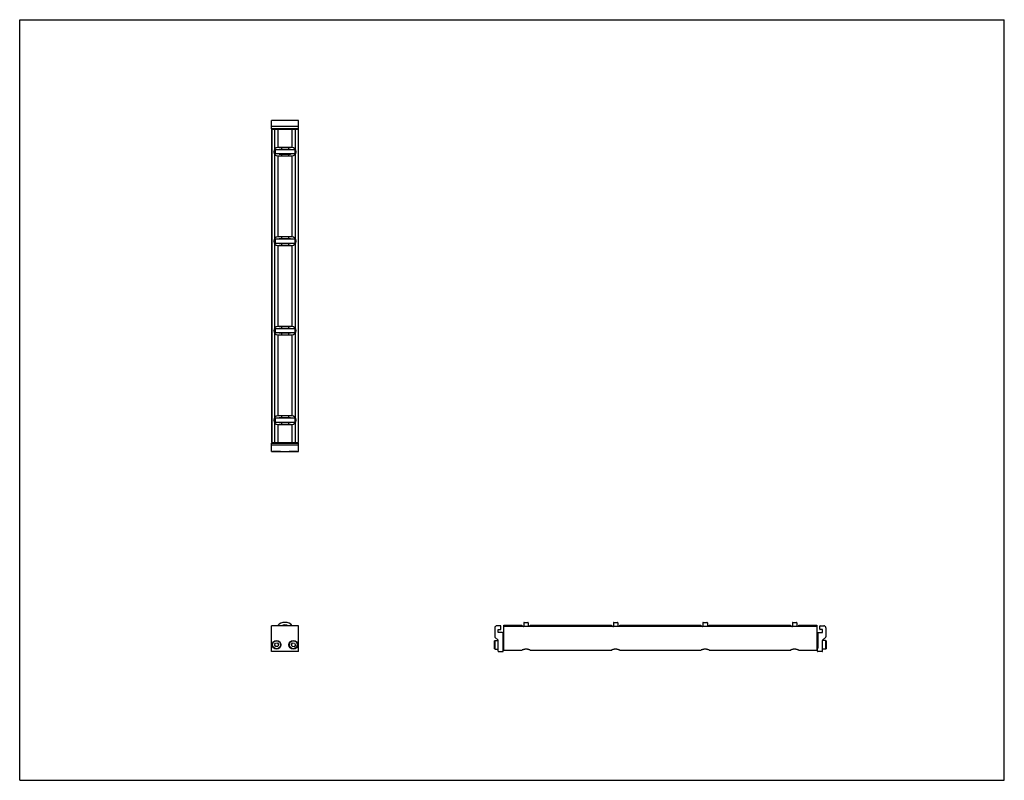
# Model space of a CAD drawing. Header units: inches. Extents: x 0 to 44, y 0 to 34.
import ezdxf

# ---------------------------------------------------------------- set-up
doc = ezdxf.new("R2010")
doc.units = ezdxf.units.IN
doc.header["$LTSCALE"] = 2.42
doc.header["$MEASUREMENT"] = 0
doc.layers.get('0').update_dxf_attribs({"linetype": 'CONTINUOUS'})
for name, color, linetype in [('205977_205978_205979_205978_BL0', 7, 'CONTINUOUS'), ('205977_205978_205979_205978_BL9', 7, 'CONTINUOUS'), ('240826_BL10', 7, 'CONTINUOUS'), ('240826_BL4', 7, 'CONTINUOUS'), ('240826_BL7', 7, 'CONTINUOUS'), ('240826_BL8', 7, 'CONTINUOUS'), ('2410WW_241014_BL11', 7, 'CONTINUOUS'), ('2436WW_243614_BL3', 7, 'CONTINUOUS'), ('9506XXM_950612M_BL1', 7, 'CONTINUOUS'), ('9506XXM_950612M_BL2', 7, 'CONTINUOUS'), ('9506XXM_950612M_BL5', 7, 'CONTINUOUS'), ('9506XXM_950612M_BL6', 7, 'CONTINUOUS')]:
    doc.layers.add(name, color=color, linetype=linetype)

# ---------------------------------------------------------------- blocks, each defined once
blk = doc.blocks.new('205977_205978_205979_205978_BL0', base_point=(16.427, 10.418))
at = {"layer": '205977_205978_205979_205978_BL0', "color": 7, "linetype": 'CONTINUOUS'}
for p, q in [((11.361, 15.077), (11.246, 15.077)), ((11.246, 14.702), (11.246, 15.077)), ((12.462, 15.057), (11.246, 15.057)), ((12.462, 14.975), (11.246, 14.975)), ((12.111, 15.077), (11.597, 15.077)), ((12.462, 15.077), (12.347, 15.077)), ((12.462, 14.702), (12.462, 15.077)), ((11.246, 14.702), (12.462, 14.702)), ((11.246, 5.759), (11.246, 6.909)), ((12.462, 6.909), (11.246, 6.909)), ((12.462, 5.759), (12.462, 6.909)), ((21.232, 6.819), (21.232, 6.415)), ((21.49, 6.909), (21.322, 6.909)), ((21.387, 6.608), (21.387, 6.737)), ((21.387, 6.737), (21.49, 6.737)), ((21.572, 6.608), (21.387, 6.608)), ((21.505, 6.752), (21.505, 6.894)), ((21.237, 6.405), (21.378, 6.263)), ((21.382, 5.774), (21.382, 6.253)), ((21.587, 6.593), (21.587, 5.908)), ((12.462, 5.759), (11.246, 5.759)), ((21.397, 5.759), (21.592, 5.759)), ((21.587, 5.908), (21.592, 5.908)), ((21.607, 5.774), (21.607, 5.893))]:
    blk.add_line(p, q, dxfattribs=at)
for centre, radius, start, end in [((21.322, 6.819), 0.09, 90, 180), ((21.49, 6.894), 0.015, 0, 90), ((21.49, 6.752), 0.015, 270, 360), ((21.572, 6.593), 0.015, 0, 90), ((21.247, 6.415), 0.015, 180, 225), ((21.367, 6.253), 0.015, 0, 45), ((21.397, 5.774), 0.015, 180, 270), ((21.592, 5.893), 0.015, 0, 90), ((21.592, 5.774), 0.015, 270, 360)]:
    blk.add_arc(centre, radius, start, end, dxfattribs=at)
blk = doc.blocks.new('9506XXM_950612M_BL1', base_point=(11.479, 10.48))
at = {"layer": '9506XXM_950612M_BL1', "color": 7, "linetype": 'CONTINUOUS'}
for p, q in [((11.361, 15.057), (11.361, 15.099)), ((11.597, 15.057), (11.597, 15.099)), ((11.302, 14.695), (11.294, 14.702)), ((11.656, 14.695), (11.302, 14.695)), ((11.656, 14.695), (11.663, 14.702)), ((11.388, 6.051), (11.427, 6.133)), ((11.44, 5.976), (11.388, 6.051)), ((11.427, 6.133), (11.518, 6.14)), ((11.53, 5.983), (11.44, 5.976)), ((11.518, 6.14), (11.569, 6.065)), ((11.569, 6.065), (11.53, 5.983))]:
    blk.add_line(p, q, dxfattribs=at)
for radius in [0.197, 0.177]:
    blk.add_circle((11.479, 6.058), radius, dxfattribs=at)
blk = doc.blocks.new('9506XXM_950612M_BL2', base_point=(16.831, 10.48))
at = {"layer": '9506XXM_950612M_BL2', "color": 7, "linetype": 'CONTINUOUS'}
for p, q in [((12.111, 15.057), (12.111, 15.099)), ((12.347, 15.057), (12.347, 15.099)), ((12.052, 14.695), (12.044, 14.702)), ((12.406, 14.695), (12.052, 14.695)), ((12.406, 14.695), (12.413, 14.702)), ((21.225, 6.235), (21.245, 6.255)), ((21.225, 5.881), (21.225, 6.235)), ((21.245, 5.861), (21.245, 6.255)), ((21.245, 6.255), (21.382, 6.255)), ((21.587, 6.176), (21.629, 6.176)), ((12.139, 6.07), (12.194, 6.142)), ((12.174, 5.986), (12.139, 6.07)), ((12.264, 5.974), (12.174, 5.986)), ((12.194, 6.142), (12.284, 6.13)), ((12.319, 6.046), (12.264, 5.974)), ((12.284, 6.13), (12.319, 6.046)), ((21.225, 5.881), (21.245, 5.861)), ((21.245, 5.861), (21.382, 5.861)), ((21.587, 5.94), (21.629, 5.94))]:
    blk.add_line(p, q, dxfattribs=at)
for radius in [0.197, 0.177]:
    blk.add_circle((12.229, 6.058), radius, dxfattribs=at)
blk = doc.blocks.new('2436WW_243614_BL3', base_point=(23.438, 17.462))
at = {"layer": '2436WW_243614_BL3', "color": 7, "linetype": 'CONTINUOUS'}
for p, q in [((11.246, 29.099), (11.246, 15.099)), ((11.246, 29.099), (12.462, 29.099)), ((11.266, 29.099), (11.266, 15.099)), ((11.391, 29.099), (11.391, 28.213)), ((11.541, 29.099), (11.541, 28.287)), ((12.166, 29.099), (12.166, 28.287)), ((12.316, 29.099), (12.316, 28.213)), ((12.441, 29.099), (12.441, 15.099)), ((12.462, 15.099), (12.462, 29.099)), ((12.166, 28.287), (11.541, 28.287)), ((11.391, 27.986), (11.391, 24.213)), ((11.541, 27.911), (11.541, 24.287)), ((11.541, 27.911), (12.166, 27.911)), ((12.166, 27.911), (12.166, 24.287)), ((12.316, 27.986), (12.316, 24.213)), ((12.166, 24.287), (11.541, 24.287)), ((11.391, 23.986), (11.391, 20.213)), ((11.541, 23.911), (11.541, 20.287)), ((11.541, 23.911), (12.166, 23.911)), ((12.166, 23.911), (12.166, 20.287)), ((12.316, 23.986), (12.316, 20.213)), ((12.166, 20.287), (11.541, 20.287)), ((11.391, 19.986), (11.391, 16.213)), ((11.541, 19.911), (12.166, 19.911)), ((11.541, 19.911), (11.541, 16.287)), ((12.166, 19.911), (12.166, 16.287)), ((12.316, 19.986), (12.316, 16.213)), ((12.166, 16.287), (11.541, 16.287)), ((11.391, 15.986), (11.391, 15.099)), ((11.541, 15.911), (12.166, 15.911)), ((11.541, 15.911), (11.541, 15.099)), ((12.166, 15.911), (12.166, 15.099)), ((12.316, 15.986), (12.316, 15.099)), ((11.258, 15.099), (11.246, 15.099)), ((11.266, 15.099), (12.462, 15.099)), ((21.629, 5.825), (21.629, 6.933)), ((21.629, 6.933), (22.441, 6.933)), ((35.629, 6.87), (21.629, 6.87)), ((22.441, 6.933), (22.441, 6.87)), ((22.817, 6.87), (22.817, 6.933)), ((22.817, 6.933), (26.441, 6.933)), ((26.441, 6.933), (26.441, 6.87)), ((26.817, 6.87), (26.817, 6.933)), ((26.817, 6.933), (30.441, 6.933)), ((30.441, 6.933), (30.441, 6.87)), ((30.817, 6.933), (34.441, 6.933)), ((30.817, 6.87), (30.817, 6.933)), ((34.441, 6.933), (34.441, 6.87)), ((34.817, 6.933), (35.629, 6.933)), ((34.817, 6.87), (34.817, 6.933)), ((35.629, 6.933), (35.629, 5.825)), ((21.629, 5.825), (22.454, 5.825)), ((22.805, 5.825), (26.454, 5.825)), ((26.805, 5.825), (30.454, 5.825)), ((30.805, 5.825), (34.454, 5.825)), ((34.805, 5.825), (35.629, 5.825))]:
    blk.add_line(p, q, dxfattribs=at)
for centre, radius, start, end in [((11.541, 28.099), 0.188, 90, 270), ((12.166, 28.099), 0.188, 270, 90), ((11.541, 24.099), 0.188, 90, 270), ((12.166, 24.099), 0.188, 270, 90), ((11.541, 20.099), 0.188, 90, 270), ((12.166, 20.099), 0.188, 270, 90), ((11.541, 16.099), 0.188, 90, 270), ((12.166, 16.099), 0.188, 270, 90), ((11.854, 6.621), 0.312, 67.2058, 112.744)]:
    blk.add_arc(centre, radius, start, end, dxfattribs=at)
for points, knots in [([(22.629, 5.862), (22.62, 5.862), (22.6, 5.861), (22.572, 5.857), (22.546, 5.851), (22.522, 5.844), (22.5, 5.837), (22.483, 5.832), (22.472, 5.828), (22.464, 5.827), (22.458, 5.825), (22.454, 5.825), (22.452, 5.825)], [0, 0, 0, 0, 0.160779, 0.318075, 0.467977, 0.607749, 0.734322, 0.844344, 0.891944, 0.933962, 0.970029, 1, 1, 1, 1]), ([(22.807, 5.825), (22.805, 5.825), (22.801, 5.825), (22.794, 5.827), (22.787, 5.828), (22.775, 5.832), (22.759, 5.837), (22.737, 5.844), (22.713, 5.851), (22.687, 5.857), (22.658, 5.861), (22.639, 5.862), (22.629, 5.862)], [0, 0, 0, 0, 0.02996, 0.066021, 0.108036, 0.15563, 0.265625, 0.392186, 0.531948, 0.681856, 0.83921, 1, 1, 1, 1]), ([(26.629, 5.862), (26.62, 5.862), (26.6, 5.861), (26.572, 5.857), (26.546, 5.851), (26.522, 5.844), (26.5, 5.837), (26.483, 5.832), (26.472, 5.828), (26.464, 5.827), (26.458, 5.825), (26.454, 5.825), (26.452, 5.825)], [0, 0, 0, 0, 0.160779, 0.318075, 0.467977, 0.607749, 0.734322, 0.844344, 0.891944, 0.933962, 0.970029, 1, 1, 1, 1]), ([(26.807, 5.825), (26.805, 5.825), (26.801, 5.825), (26.794, 5.827), (26.787, 5.828), (26.775, 5.832), (26.759, 5.837), (26.737, 5.844), (26.713, 5.851), (26.687, 5.857), (26.658, 5.861), (26.639, 5.862), (26.629, 5.862)], [0, 0, 0, 0, 0.02996, 0.066021, 0.108036, 0.15563, 0.265625, 0.392186, 0.531948, 0.681856, 0.83921, 1, 1, 1, 1]), ([(30.629, 5.862), (30.62, 5.862), (30.6, 5.861), (30.572, 5.857), (30.546, 5.851), (30.522, 5.844), (30.5, 5.837), (30.483, 5.832), (30.472, 5.828), (30.464, 5.827), (30.458, 5.825), (30.454, 5.825), (30.452, 5.825)], [0, 0, 0, 0, 0.160779, 0.318075, 0.467977, 0.607749, 0.734322, 0.844344, 0.891944, 0.933962, 0.970029, 1, 1, 1, 1]), ([(30.807, 5.825), (30.805, 5.825), (30.801, 5.825), (30.794, 5.827), (30.787, 5.828), (30.775, 5.832), (30.759, 5.837), (30.737, 5.844), (30.713, 5.851), (30.687, 5.857), (30.658, 5.861), (30.639, 5.862), (30.629, 5.862)], [0, 0, 0, 0, 0.02996, 0.066021, 0.108036, 0.15563, 0.265625, 0.392186, 0.531948, 0.681856, 0.83921, 1, 1, 1, 1]), ([(34.629, 5.862), (34.62, 5.862), (34.6, 5.861), (34.572, 5.857), (34.546, 5.851), (34.522, 5.844), (34.5, 5.837), (34.483, 5.832), (34.472, 5.828), (34.464, 5.827), (34.458, 5.825), (34.454, 5.825), (34.452, 5.825)], [0, 0, 0, 0, 0.160779, 0.318075, 0.467977, 0.607749, 0.734322, 0.844344, 0.891944, 0.933962, 0.970029, 1, 1, 1, 1]), ([(34.807, 5.825), (34.805, 5.825), (34.801, 5.825), (34.794, 5.827), (34.787, 5.828), (34.775, 5.832), (34.759, 5.837), (34.737, 5.844), (34.713, 5.851), (34.687, 5.857), (34.658, 5.861), (34.639, 5.862), (34.629, 5.862)], [0, 0, 0, 0, 0.02996, 0.066021, 0.108036, 0.15563, 0.265625, 0.392186, 0.531948, 0.681856, 0.83921, 1, 1, 1, 1])]:
    blk.add_open_spline(points, degree=3, knots=knots, dxfattribs=at)
blk = doc.blocks.new('240826_BL4', base_point=(17.082, 11.419))
at = {"layer": '240826_BL4', "color": 7, "linetype": 'CONTINUOUS'}
for p, q in [((11.416, 16.184), (11.416, 16.014)), ((11.431, 16.199), (12.276, 16.199)), ((12.276, 15.999), (11.431, 15.999)), ((11.604, 16.217), (11.601, 16.199)), ((11.601, 15.999), (11.604, 15.981)), ((11.604, 16.217), (12.104, 16.217)), ((12.104, 15.981), (11.604, 15.981)), ((12.104, 16.217), (12.106, 16.199)), ((12.106, 15.999), (12.104, 15.981)), ((12.291, 16.184), (12.291, 16.014)), ((22.529, 7.043), (22.529, 6.87)), ((22.544, 7.058), (22.714, 7.058)), ((22.729, 7.043), (22.729, 6.87)), ((22.511, 6.871), (22.529, 6.874)), ((22.747, 6.871), (22.729, 6.874))]:
    blk.add_line(p, q, dxfattribs=at)
for centre, radius, start, end in [((11.431, 16.184), 0.015, 90, 180), ((11.431, 16.014), 0.015, 180, 270), ((12.276, 16.184), 0.015, 0, 90), ((12.276, 16.014), 0.015, 270, 360), ((11.854, 6.621), 0.438, 41.1984, 138.8016), ((22.544, 7.043), 0.015, 90, 180), ((22.714, 7.043), 0.015, 0, 90), ((11.854, 6.621), 0.33, 60.8088, 119.193), ((11.854, 6.621), 0.322, 63.4467, 116.5515)]:
    blk.add_arc(centre, radius, start, end, dxfattribs=at)
blk = doc.blocks.new('9506XXM_950612M_BL5', base_point=(11.479, 29.302))
at = {"layer": '9506XXM_950612M_BL5', "color": 7, "linetype": 'CONTINUOUS'}
for p, q in [((11.302, 29.504), (11.294, 29.496)), ((11.302, 29.504), (11.656, 29.504)), ((11.656, 29.504), (11.663, 29.496)), ((11.361, 29.141), (11.361, 29.099)), ((11.597, 29.141), (11.597, 29.099))]:
    blk.add_line(p, q, dxfattribs=at)
blk = doc.blocks.new('9506XXM_950612M_BL6', base_point=(24.039, 17.683))
at = {"layer": '9506XXM_950612M_BL6', "color": 7, "linetype": 'CONTINUOUS'}
for p, q in [((12.052, 29.504), (12.044, 29.496)), ((12.052, 29.504), (12.406, 29.504)), ((12.406, 29.504), (12.413, 29.496)), ((12.111, 29.141), (12.111, 29.099)), ((12.347, 29.141), (12.347, 29.099)), ((35.671, 6.176), (35.629, 6.176)), ((36.014, 6.255), (35.877, 6.255)), ((36.034, 6.235), (36.014, 6.255)), ((36.014, 6.255), (36.014, 5.861)), ((36.034, 6.235), (36.034, 5.881)), ((35.671, 5.94), (35.629, 5.94)), ((36.014, 5.861), (35.876, 5.861)), ((36.034, 5.881), (36.014, 5.861))]:
    blk.add_line(p, q, dxfattribs=at)
blk = doc.blocks.new('240826_BL7', base_point=(19.082, 13.544))
at = {"layer": '240826_BL7', "color": 7, "linetype": 'CONTINUOUS'}
for p, q in [((11.416, 20.184), (11.416, 20.014)), ((11.431, 20.199), (12.276, 20.199)), ((12.276, 19.999), (11.431, 19.999)), ((11.604, 20.217), (11.601, 20.199)), ((11.601, 19.999), (11.604, 19.981)), ((11.604, 20.217), (12.104, 20.217)), ((12.104, 19.981), (11.604, 19.981)), ((12.104, 20.217), (12.106, 20.199)), ((12.106, 19.999), (12.104, 19.981)), ((12.291, 20.184), (12.291, 20.014)), ((26.529, 7.043), (26.529, 6.87)), ((26.544, 7.058), (26.714, 7.058)), ((26.729, 7.043), (26.729, 6.87)), ((26.511, 6.871), (26.529, 6.874)), ((26.747, 6.871), (26.729, 6.874))]:
    blk.add_line(p, q, dxfattribs=at)
for centre, start, end in [((11.431, 20.184), 90, 180), ((11.431, 20.014), 180, 270), ((12.276, 20.184), 0, 90), ((12.276, 20.014), 270, 360), ((26.544, 7.043), 90, 180), ((26.714, 7.043), 0, 90)]:
    blk.add_arc(centre, 0.015, start, end, dxfattribs=at)
blk = doc.blocks.new('240826_BL8', base_point=(23.082, 17.544))
at = {"layer": '240826_BL8', "color": 7, "linetype": 'CONTINUOUS'}
for p, q in [((11.416, 28.184), (11.416, 28.014)), ((11.431, 28.199), (12.276, 28.199)), ((11.604, 28.217), (11.601, 28.199)), ((11.604, 28.217), (12.104, 28.217)), ((12.104, 28.217), (12.106, 28.199)), ((12.291, 28.184), (12.291, 28.014)), ((12.276, 27.999), (11.431, 27.999)), ((11.601, 27.999), (11.604, 27.981)), ((12.104, 27.981), (11.604, 27.981)), ((12.106, 27.999), (12.104, 27.981)), ((34.529, 7.043), (34.529, 6.87)), ((34.544, 7.058), (34.714, 7.058)), ((34.729, 7.043), (34.729, 6.87)), ((34.511, 6.871), (34.529, 6.874)), ((34.747, 6.871), (34.729, 6.874))]:
    blk.add_line(p, q, dxfattribs=at)
for centre, start, end in [((11.431, 28.184), 90, 180), ((12.276, 28.184), 0, 90), ((11.431, 28.014), 180, 270), ((12.276, 28.014), 270, 360), ((34.544, 7.043), 90, 180), ((34.714, 7.043), 0, 90)]:
    blk.add_arc(centre, 0.015, start, end, dxfattribs=at)
blk = doc.blocks.new('205977_205978_205979_205978_BL9', base_point=(23.636, 17.628))
at = {"layer": '205977_205978_205979_205978_BL9', "color": 7, "linetype": 'CONTINUOUS'}
for p, q in [((11.246, 29.121), (11.246, 29.496)), ((12.462, 29.496), (11.246, 29.496)), ((12.462, 29.121), (12.462, 29.496)), ((12.462, 29.223), (11.246, 29.223)), ((11.246, 29.141), (12.462, 29.141)), ((11.246, 29.121), (11.361, 29.121)), ((11.597, 29.121), (12.111, 29.121)), ((12.347, 29.121), (12.462, 29.121)), ((35.686, 6.608), (35.871, 6.608)), ((35.753, 6.752), (35.753, 6.894)), ((35.768, 6.909), (35.936, 6.909)), ((35.871, 6.737), (35.768, 6.737)), ((35.871, 6.608), (35.871, 6.737)), ((36.026, 6.819), (36.026, 6.415)), ((35.671, 6.593), (35.671, 5.908)), ((35.876, 5.774), (35.876, 6.253)), ((35.881, 6.263), (36.022, 6.405)), ((35.651, 5.774), (35.651, 5.893)), ((35.671, 5.908), (35.666, 5.908)), ((35.861, 5.759), (35.666, 5.759))]:
    blk.add_line(p, q, dxfattribs=at)
for centre, radius, start, end in [((35.686, 6.593), 0.015, 90, 180), ((35.768, 6.894), 0.015, 90, 180), ((35.768, 6.752), 0.015, 180, 270), ((35.936, 6.819), 0.09, 0, 90), ((35.891, 6.253), 0.015, 135, 180), ((36.011, 6.415), 0.015, 315, 360), ((35.666, 5.893), 0.015, 90, 180), ((35.666, 5.774), 0.015, 180, 270), ((35.861, 5.774), 0.015, 270, 360)]:
    blk.add_arc(centre, radius, start, end, dxfattribs=at)
blk = doc.blocks.new('240826_BL10', base_point=(21.082, 15.544))
at = {"layer": '240826_BL10', "color": 7, "linetype": 'CONTINUOUS'}
for p, q in [((11.604, 24.217), (11.601, 24.199)), ((11.604, 24.217), (12.104, 24.217)), ((12.104, 24.217), (12.106, 24.199)), ((11.416, 24.184), (11.416, 24.014)), ((11.431, 24.199), (12.276, 24.199)), ((12.276, 23.999), (11.431, 23.999)), ((11.601, 23.999), (11.604, 23.981)), ((12.104, 23.981), (11.604, 23.981)), ((12.106, 23.999), (12.104, 23.981)), ((12.291, 24.184), (12.291, 24.014)), ((30.529, 7.043), (30.529, 6.87)), ((30.544, 7.058), (30.714, 7.058)), ((30.729, 7.043), (30.729, 6.87)), ((30.511, 6.871), (30.529, 6.874)), ((30.747, 6.871), (30.729, 6.874))]:
    blk.add_line(p, q, dxfattribs=at)
for centre, start, end in [((11.431, 24.184), 90, 180), ((11.431, 24.014), 180, 270), ((12.276, 24.184), 0, 90), ((12.276, 24.014), 270, 360), ((30.544, 7.043), 90, 180), ((30.714, 7.043), 0, 90)]:
    blk.add_arc(centre, 0.015, start, end, dxfattribs=at)
blk = doc.blocks.new('2410WW_241014_BL11', base_point=(11.854, 22.099))
at = {"layer": '2410WW_241014_BL11', "color": 7, "linetype": 'CONTINUOUS'}
for p, q in [((11.699, 28.287), (11.699, 28.217)), ((12.009, 28.287), (12.009, 28.217)), ((11.699, 27.981), (11.699, 27.911)), ((12.009, 27.981), (12.009, 27.911)), ((11.699, 24.287), (11.699, 24.217)), ((12.009, 24.287), (12.009, 24.217)), ((11.699, 23.981), (11.699, 23.911)), ((12.009, 23.981), (12.009, 23.911)), ((11.699, 20.287), (11.699, 20.217)), ((12.009, 20.287), (12.009, 20.217)), ((11.699, 19.981), (11.699, 19.911)), ((12.009, 19.981), (12.009, 19.911)), ((11.699, 16.287), (11.699, 16.217)), ((12.009, 16.287), (12.009, 16.217)), ((11.699, 15.981), (11.699, 15.911)), ((12.009, 15.981), (12.009, 15.911))]:
    blk.add_line(p, q, dxfattribs=at)

msp = doc.modelspace()

# ---------------------------------------------------------------- linework, layer by layer
at = {"color": 7, "linetype": 'CONTINUOUS'}
for p, q in [((0, 0), (0, 34)), ((0, 34), (44, 34)), ((44, 0), (44, 34)), ((0, 0), (44, 0))]:
    msp.add_line(p, q, dxfattribs=at)

# ---------------------------------------------------------------- block references
at = {"layer": '205977_205978_205979_205978_BL0'}
msp.add_blockref('205977_205978_205979_205978_BL0', (16.427, 10.418), dxfattribs=at)
at = {"layer": '205977_205978_205979_205978_BL9'}
msp.add_blockref('205977_205978_205979_205978_BL9', (23.636, 17.628), dxfattribs=at)
at = {"layer": '240826_BL10'}
msp.add_blockref('240826_BL10', (21.082, 15.544), dxfattribs=at)
at = {"layer": '240826_BL4'}
msp.add_blockref('240826_BL4', (17.082, 11.419), dxfattribs=at)
at = {"layer": '240826_BL7'}
msp.add_blockref('240826_BL7', (19.082, 13.544), dxfattribs=at)
at = {"layer": '240826_BL8'}
msp.add_blockref('240826_BL8', (23.082, 17.544), dxfattribs=at)
at = {"layer": '2410WW_241014_BL11'}
msp.add_blockref('2410WW_241014_BL11', (11.854, 22.099), dxfattribs=at)
at = {"layer": '2436WW_243614_BL3'}
msp.add_blockref('2436WW_243614_BL3', (23.438, 17.462), dxfattribs=at)
at = {"layer": '9506XXM_950612M_BL1'}
msp.add_blockref('9506XXM_950612M_BL1', (11.479, 10.48), dxfattribs=at)
at = {"layer": '9506XXM_950612M_BL2'}
msp.add_blockref('9506XXM_950612M_BL2', (16.831, 10.48), dxfattribs=at)
at = {"layer": '9506XXM_950612M_BL5'}
msp.add_blockref('9506XXM_950612M_BL5', (11.479, 29.302), dxfattribs=at)
at = {"layer": '9506XXM_950612M_BL6'}
msp.add_blockref('9506XXM_950612M_BL6', (24.039, 17.683), dxfattribs=at)

doc.saveas('drawing.dxf')
